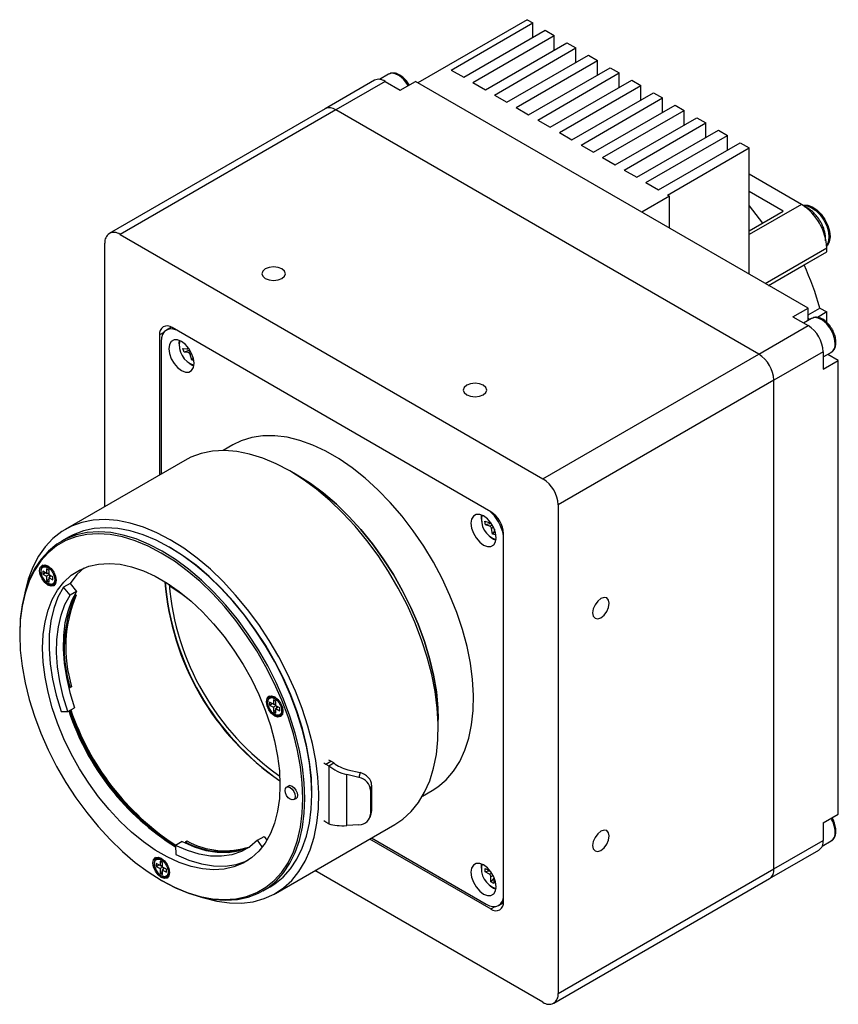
# Model space of a CAD drawing. Header units: millimetres. Extents: x 7401 to 7850, y 2911 to 3266.
# Tile 2 of 6: x 7652 to 7767, y 2911 to 3049. Entities that reach past the tile are written whole.
import ezdxf

# ---------------------------------------------------------------- set-up
doc = ezdxf.new("R2010")
doc.units = ezdxf.units.MM
doc.layers.add('粗实线', color=7, linetype='Continuous', lineweight=30)

msp = doc.modelspace()

# ---------------------------------------------------------------- linework, layer by layer
at = {"layer": '粗实线'}
for p, q in [((7723.644, 3049.476), (7708.3, 3040.618)), ((7723.644, 3049.476), (7724.422, 3049.027)), ((7712.967, 3042.414), (7724.422, 3049.027)), ((7714.734, 3041.394), (7726.19, 3048.007)), ((7724.422, 3046.986), (7724.422, 3049.027)), ((7726.19, 3048.007), (7727.462, 3047.272)), ((7716.007, 3040.659), (7727.462, 3047.272)), ((7727.462, 3045.231), (7727.462, 3047.272)), ((7717.775, 3039.639), (7729.23, 3046.251)), ((7719.048, 3038.904), (7730.503, 3045.517)), ((7729.23, 3046.251), (7730.503, 3045.517)), ((7730.503, 3043.476), (7730.503, 3045.517)), ((7720.816, 3037.883), (7732.271, 3044.496)), ((7722.088, 3037.149), (7733.543, 3043.761)), ((7732.271, 3044.496), (7733.543, 3043.761)), ((7733.543, 3041.72), (7733.543, 3043.761)), ((7712.967, 3042.414), (7714.734, 3041.394)), ((7723.856, 3036.128), (7735.311, 3042.741)), ((7735.311, 3042.741), (7736.584, 3042.006)), ((7702.204, 3040.971), (7695.274, 3036.971)), ((7703.704, 3040.822), (7696.774, 3036.822)), ((7704.185, 3041.826), (7702.928, 3041.101)), ((7703.704, 3040.822), (7705.825, 3039.598)), ((7705.825, 3039.598), (7707.946, 3040.822)), ((7763.1, 3008.983), (7707.946, 3040.822)), ((7725.129, 3035.393), (7736.584, 3042.006)), ((7726.897, 3034.373), (7738.352, 3040.986)), ((7736.584, 3039.965), (7736.584, 3042.006)), ((7738.352, 3040.986), (7739.625, 3040.251)), ((7716.007, 3040.659), (7717.775, 3039.639)), ((7728.169, 3033.638), (7739.625, 3040.251)), ((7739.625, 3038.21), (7739.625, 3040.251)), ((7719.048, 3038.904), (7720.816, 3037.883)), ((7729.937, 3032.617), (7741.392, 3039.23)), ((7731.21, 3031.883), (7742.665, 3038.496)), ((7741.392, 3039.23), (7742.665, 3038.496)), ((7742.665, 3036.455), (7742.665, 3038.496)), ((7695.274, 3036.971), (7664.974, 3019.479)), ((7696.774, 3036.822), (7666.474, 3019.33)), ((7756.171, 3002.533), (7696.774, 3036.822)), ((7722.088, 3037.149), (7723.856, 3036.128)), ((7732.978, 3030.862), (7744.433, 3037.475)), ((7734.251, 3030.127), (7745.706, 3036.74)), ((7744.433, 3037.475), (7745.706, 3036.74)), ((7745.706, 3034.699), (7745.706, 3036.74)), ((7725.129, 3035.393), (7726.897, 3034.373)), ((7736.018, 3029.107), (7747.473, 3035.72)), ((7747.473, 3035.72), (7748.746, 3034.985)), ((7737.291, 3028.372), (7748.746, 3034.985)), ((7739.059, 3027.352), (7750.514, 3033.965)), ((7748.746, 3032.944), (7748.746, 3034.985)), ((7750.514, 3033.965), (7751.787, 3033.23)), ((7728.169, 3033.638), (7729.937, 3032.617)), ((7740.332, 3026.617), (7751.787, 3033.23)), ((7751.787, 3031.189), (7751.787, 3033.23)), ((7731.21, 3031.883), (7732.978, 3030.862)), ((7742.099, 3025.596), (7753.555, 3032.209)), ((7743.372, 3024.862), (7754.827, 3031.474)), ((7753.555, 3032.209), (7754.827, 3031.474)), ((7754.827, 3013.759), (7754.827, 3031.474)), ((7734.251, 3030.127), (7736.018, 3029.107)), ((7737.291, 3028.372), (7739.059, 3027.352)), ((7762.181, 3023.553), (7754.827, 3027.798)), ((7740.332, 3026.617), (7742.099, 3025.596)), ((7743.655, 3024.698), (7739.766, 3022.453)), ((7743.372, 3024.862), (7743.655, 3024.698)), ((7743.655, 3020.208), (7743.655, 3024.698)), ((7759.595, 3022.596), (7754.827, 3025.349)), ((7762.181, 3023.553), (7754.827, 3019.307)), ((7754.827, 3023.326), (7756.712, 3020.931)), ((7754.827, 3019.844), (7759.595, 3022.596)), ((7666.474, 3019.33), (7725.871, 2985.041)), ((7664.353, 2981.135), (7664.353, 3018.105)), ((7757.093, 3012.451), (7765.717, 3017.429)), ((7765.717, 3016.893), (7765.717, 3017.429)), ((7757.557, 3012.182), (7765.717, 3016.893)), ((7762.53, 3015.052), (7765.717, 3016.893)), ((7757.558, 3012.182), (7762.53, 3015.052)), ((7760.979, 3007.758), (7763.1, 3008.983)), ((7760.979, 3007.758), (7763.1, 3006.533)), ((7763.1, 3008.043), (7764.759, 3009)), ((7763.1, 3007.259), (7763.1, 3008.983)), ((7765.717, 3008.447), (7764.398, 3007.686)), ((7764.759, 3009), (7765.717, 3008.447)), ((7765.717, 3006.968), (7765.717, 3008.447)), ((7673.684, 3006.305), (7672.998, 3005.909)), ((7756.171, 3002.533), (7763.1, 3006.533)), ((7763.582, 3007.537), (7762.472, 3006.896)), ((7763.091, 3007.514), (7763.146, 3007.285)), ((7763.316, 3007.384), (7763.1, 3007.508)), ((7672.623, 3005.57), (7672.025, 3005.225)), ((7672.025, 3005.225), (7672.025, 2985.564)), ((7718.553, 2980.407), (7673.793, 3006.246)), ((7672.273, 3004.307), (7672.273, 2985.707)), ((7675.314, 3003.331), (7675.874, 3003.279)), ((7675.473, 3002.802), (7675.314, 3003.331)), ((7676.285, 3003.083), (7675.473, 3002.802)), ((7676.033, 3002.751), (7675.473, 3002.802)), ((7675.942, 3003.293), (7676.094, 3003.381)), ((7676.033, 3002.751), (7676.374, 3002.948)), ((7676.285, 3003.083), (7676.277, 3003.111)), ((7676.295, 3003.082), (7676.285, 3003.083)), ((7676.55, 3002.598), (7676.311, 3002.46)), ((7676.547, 3001.676), (7676.311, 3002.46)), ((7725.871, 2985.041), (7756.171, 3002.533)), ((7765.222, 3002.859), (7758.292, 2998.859)), ((7765.222, 3002.859), (7765.222, 3000.409)), ((7765.222, 3002.133), (7766.332, 3002.774)), ((7767.343, 3001.634), (7765.85, 3002.496)), ((7676.755, 3002.031), (7676.547, 3001.676)), ((7676.837, 3001.65), (7676.547, 3001.676)), ((7765.222, 3000.409), (7767.343, 3001.634)), ((7767.343, 2937.944), (7767.343, 3001.634)), ((7758.292, 2998.859), (7727.993, 2981.367)), ((7758.292, 2930.269), (7758.292, 2998.859)), ((7682.315, 2989.773), (7680.949, 2988.984)), ((7675.555, 2987.602), (7658.79, 2977.923)), ((7691.368, 2985.527), (7690.307, 2986.139)), ((7727.993, 2981.367), (7727.993, 2912.778)), ((7717.719, 2979.078), (7718.314, 2978.88)), ((7717.804, 2978.566), (7717.719, 2979.078)), ((7718.608, 2978.765), (7717.804, 2978.566)), ((7718.42, 2978.885), (7718.492, 2978.927)), ((7718.399, 2978.367), (7717.804, 2978.566)), ((7718.399, 2978.367), (7718.738, 2978.563)), ((7718.934, 2978.197), (7718.651, 2978.033)), ((7718.776, 2977.274), (7718.651, 2978.033)), ((7719.081, 2977.723), (7718.776, 2977.274)), ((7719.178, 2977.14), (7718.776, 2977.274)), ((7719.048, 2977.938), (7719.052, 2977.9)), ((7719.052, 2977.9), (7719.178, 2977.14)), ((7720.321, 2925.658), (7720.321, 2977.345)), ((7659.236, 2976.824), (7658.253, 2976.257)), ((7673.542, 2975.338), (7673.4, 2975.42)), ((7656.174, 2971.757), (7655.644, 2972.063)), ((7655.644, 2972.063), (7655.644, 2971.655)), ((7655.644, 2971.655), (7655.997, 2971.859)), ((7656.528, 2972.165), (7656.174, 2972.369)), ((7656.174, 2972.369), (7656.174, 2971.757)), ((7656.174, 2971.757), (7656.528, 2971.839)), ((7656.263, 2971.777), (7656.528, 2971.625)), ((7656.472, 2972.687), (7656.368, 2972.734)), ((7656.472, 2972.687), (7656.806, 2972.429)), ((7656.528, 2971.553), (7656.528, 2972.165)), ((7655.644, 2971.655), (7656.174, 2971.349)), ((7656.528, 2971.553), (7656.174, 2971.349)), ((7656.174, 2971.349), (7656.174, 2970.736)), ((7656.174, 2970.736), (7656.528, 2970.94)), ((7656.174, 2970.736), (7656.528, 2970.532)), ((7657.058, 2971.247), (7656.528, 2971.553)), ((7656.528, 2971.145), (7656.775, 2971.41)), ((7656.528, 2970.532), (7656.528, 2971.145)), ((7656.528, 2971.145), (7657.058, 2970.838)), ((7656.59, 2971.517), (7656.59, 2971.211)), ((7657.058, 2970.838), (7657.058, 2971.247)), ((7659.453, 2970.332), (7658.52, 2969.794)), ((7659.453, 2970.332), (7660.385, 2969.21)), ((7659.452, 2968.671), (7658.52, 2969.794)), ((7660.385, 2969.21), (7659.452, 2968.671)), ((7673.466, 2970.148), (7673.463, 2969.999)), ((7660.121, 2968.574), (7660.052, 2968.651)), ((7660.333, 2968.697), (7660.121, 2968.574)), ((7660.333, 2968.697), (7660.177, 2968.871)), ((7652.385, 2963.288), (7652.385, 2963.125)), ((7659.277, 2955.618), (7659.471, 2955.724)), ((7659.683, 2955.846), (7659.471, 2955.724)), ((7688.371, 2953.782), (7688.018, 2953.987)), ((7688.018, 2953.987), (7688.018, 2953.374)), ((7688.315, 2954.305), (7688.211, 2954.351)), ((7688.315, 2954.305), (7688.648, 2954.048)), ((7688.371, 2953.17), (7688.371, 2953.782)), ((7658.187, 2952.369), (7659.14, 2952.356)), ((7659.14, 2952.356), (7660.074, 2952.895)), ((7688.018, 2953.374), (7687.487, 2953.68)), ((7687.487, 2953.68), (7687.487, 2953.272)), ((7687.487, 2953.272), (7687.841, 2953.476)), ((7687.487, 2953.272), (7688.018, 2952.966)), ((7688.018, 2953.374), (7688.371, 2953.456)), ((7688.371, 2953.17), (7688.018, 2952.966)), ((7688.018, 2952.966), (7688.018, 2952.353)), ((7688.018, 2952.353), (7688.371, 2952.558)), ((7688.018, 2952.353), (7688.371, 2952.149)), ((7688.106, 2953.395), (7688.371, 2953.242)), ((7688.901, 2952.864), (7688.371, 2953.17)), ((7688.371, 2952.762), (7688.619, 2953.027)), ((7688.371, 2952.149), (7688.371, 2952.762)), ((7688.371, 2952.762), (7688.901, 2952.456)), ((7688.433, 2953.134), (7688.433, 2952.829)), ((7688.901, 2952.456), (7688.901, 2952.864)), ((7711.163, 2950.011), (7711.163, 2951.236)), ((7696.088, 2945.391), (7695.819, 2945.535)), ((7695.081, 2945.141), (7695.381, 2944.983)), ((7695.381, 2944.983), (7696.088, 2945.391)), ((7695.381, 2944.983), (7695.795, 2944.744)), ((7695.795, 2944.744), (7696.502, 2945.152)), ((7695.795, 2944.744), (7695.795, 2936.579)), ((7696.502, 2945.152), (7696.088, 2945.391)), ((7698.453, 2944.195), (7700.177, 2943.782)), ((7700.028, 2943.101), (7698.303, 2943.514)), ((7698.303, 2936.346), (7698.303, 2943.514)), ((7700.177, 2943.782), (7700.028, 2943.101)), ((7690.318, 2941.989), (7689.86, 2941.726)), ((7701.8, 2942.019), (7701.65, 2941.338)), ((7701.65, 2941.338), (7701.65, 2937.936)), ((7701.8, 2942.019), (7701.8, 2938.396)), ((7690.86, 2939.993), (7691.317, 2940.257)), ((7693.426, 2940.731), (7693.426, 2940.894)), ((7708.947, 2940.485), (7710.313, 2941.274)), ((7701.585, 2937.522), (7701.734, 2937.982)), ((7701.8, 2938.396), (7701.65, 2937.936)), ((7765.222, 2936.719), (7767.343, 2937.944)), ((7688.287, 2926.827), (7705.053, 2936.505)), ((7695.381, 2936.818), (7695.081, 2937.005)), ((7695.795, 2936.579), (7695.381, 2936.818)), ((7700.028, 2936.457), (7698.303, 2936.346)), ((7765.222, 2936.719), (7765.222, 2934.27)), ((7685.797, 2934.293), (7686.73, 2934.832)), ((7686.73, 2934.832), (7687.097, 2934.3)), ((7701.524, 2934.468), (7718.553, 2924.637)), ((7701.771, 2934.611), (7717.881, 2925.311)), ((7675.185, 2934.096), (7674.252, 2933.557)), ((7674.252, 2933.557), (7674.326, 2932.293)), ((7675.659, 2934.062), (7675.871, 2934.185)), ((7675.659, 2934.062), (7675.674, 2933.862)), ((7686.449, 2933.349), (7685.797, 2934.293)), ((7758.292, 2930.269), (7765.222, 2934.27)), ((7765.075, 2933.459), (7766.332, 2934.184)), ((7672.394, 2931.651), (7672.29, 2931.698)), ((7672.393, 2931.651), (7672.726, 2931.394)), ((7757.671, 2928.896), (7764.6, 2932.896)), ((7672.096, 2930.72), (7671.566, 2931.027)), ((7671.566, 2931.027), (7671.566, 2930.618)), ((7671.566, 2930.618), (7671.919, 2930.822)), ((7671.566, 2930.618), (7672.096, 2930.312)), ((7672.449, 2931.129), (7672.096, 2931.333)), ((7672.096, 2931.333), (7672.096, 2930.72)), ((7672.096, 2930.72), (7672.449, 2930.802)), ((7672.449, 2930.516), (7672.096, 2930.312)), ((7672.096, 2930.312), (7672.096, 2929.7)), ((7672.185, 2930.741), (7672.449, 2930.588)), ((7672.449, 2930.516), (7672.449, 2931.129)), ((7672.98, 2930.21), (7672.449, 2930.516)), ((7672.449, 2930.108), (7672.697, 2930.373)), ((7672.512, 2930.48), (7672.512, 2930.175)), ((7717.738, 2929.862), (7717.741, 2930.333)), ((7717.741, 2930.333), (7718.35, 2929.976)), ((7727.993, 2912.778), (7758.292, 2930.269)), ((7672.096, 2929.7), (7672.449, 2929.904)), ((7672.096, 2929.7), (7672.449, 2929.496)), ((7672.449, 2929.496), (7672.449, 2930.108)), ((7672.449, 2930.108), (7672.98, 2929.802)), ((7672.98, 2929.802), (7672.98, 2930.21)), ((7725.871, 2911.553), (7693.85, 2930.038)), ((7718.383, 2929.959), (7717.738, 2929.862)), ((7718.346, 2929.505), (7717.738, 2929.862)), ((7718.346, 2929.505), (7718.664, 2929.688)), ((7718.551, 2928.437), (7718.556, 2929.136)), ((7718.977, 2928.963), (7718.551, 2928.437)), ((7718.877, 2929.321), (7718.556, 2929.136)), ((7718.966, 2928.895), (7718.961, 2928.196)), ((7727.371, 2911.404), (7757.671, 2928.896)), ((7672.269, 2928.681), (7672.411, 2928.599)), ((7686.575, 2927.195), (7687.558, 2927.762)), ((7718.961, 2928.196), (7718.551, 2928.437)), ((7718.553, 2924.637), (7719.151, 2924.982)), ((7719.631, 2925.137), (7720.317, 2925.534))]:
    msp.add_line(p, q, dxfattribs=at)
at = {"layer": '粗实线', "flags": 128}
for points in [[(7706.935, 3040.238), (7706.772, 3040.5), (7706.27, 3041.124), (7705.705, 3041.6), (7705.127, 3041.883), (7704.587, 3041.95), (7704.185, 3041.826)], [(7762.462, 3023.378), (7762.914, 3023.355), (7763.548, 3023.128), (7764.19, 3022.692), (7764.794, 3022.082), (7765.314, 3021.341), (7765.712, 3020.525), (7765.958, 3019.694), (7766.035, 3018.91), (7765.935, 3018.232), (7765.706, 3017.759)], [(7762.477, 3023.44), (7763.055, 3023.437), (7763.689, 3023.209), (7764.332, 3022.774), (7764.935, 3022.163), (7765.456, 3021.422), (7765.854, 3020.606), (7766.1, 3019.776), (7766.176, 3018.992), (7766.077, 3018.313), (7765.809, 3017.79), (7765.71, 3017.681)], [(7689.208, 3013.146), (7689.566, 3013.455), (7689.691, 3013.82), (7689.566, 3014.184), (7689.208, 3014.493), (7688.673, 3014.7), (7688.041, 3014.772), (7687.41, 3014.7), (7686.874, 3014.493), (7686.517, 3014.184), (7686.391, 3013.82), (7686.517, 3013.455), (7686.874, 3013.146), (7687.41, 3012.94), (7688.041, 3012.867), (7688.673, 3012.94), (7689.208, 3013.146)], [(7766.901, 3004.033), (7766.815, 3004.744), (7766.563, 3005.493), (7766.169, 3006.211), (7765.667, 3006.835), (7765.102, 3007.311), (7764.524, 3007.594), (7763.984, 3007.661), (7763.582, 3007.537)], [(7674.331, 3005.936), (7674.265, 3005.96), (7673.8, 3006.065), (7673.373, 3006.048), (7672.997, 3005.909), (7672.69, 3005.654), (7672.461, 3005.292), (7672.32, 3004.837), (7672.273, 3004.307)], [(7675.101, 3004.307), (7674.555, 3004.522), (7674.062, 3004.517), (7673.671, 3004.291), (7673.42, 3003.867), (7673.333, 3003.286), (7673.42, 3002.605), (7673.671, 3001.891), (7674.062, 3001.214), (7674.555, 3000.639), (7675.101, 3000.224), (7675.647, 3000.009), (7676.14, 3000.014), (7676.531, 3000.24), (7676.782, 3000.664), (7676.869, 3001.245), (7676.782, 3001.926), (7676.531, 3002.64), (7676.14, 3003.317), (7675.647, 3003.892), (7675.101, 3004.307)], [(7674.777, 3004.459), (7674.747, 3004.102), (7674.81, 3003.529)], [(7675.874, 3003.279), (7675.911, 3003.281), (7675.943, 3003.293), (7675.969, 3003.315), (7675.989, 3003.347), (7676, 3003.386), (7676.004, 3003.431), (7676, 3003.482), (7675.994, 3003.512)], [(7676.05, 3001.382), (7676.515, 3001.041), (7676.839, 3000.888)], [(7717.492, 2996.818), (7717.85, 2997.127), (7717.975, 2997.492), (7717.85, 2997.856), (7717.492, 2998.165), (7716.957, 2998.372), (7716.325, 2998.444), (7715.694, 2998.372), (7715.159, 2998.165), (7714.801, 2997.856), (7714.675, 2997.492), (7714.801, 2997.127), (7715.159, 2996.818), (7715.694, 2996.612), (7716.325, 2996.539), (7716.957, 2996.612), (7717.492, 2996.818)], [(7710.313, 2941.274), (7711.11, 2941.79), (7712.277, 2942.783), (7713.304, 2943.976), (7714.181, 2945.358), (7714.902, 2946.917), (7715.458, 2948.64), (7715.847, 2950.512), (7716.064, 2952.515), (7716.108, 2954.633), (7715.977, 2956.846), (7715.674, 2959.135), (7715.201, 2961.481), (7714.561, 2963.862), (7713.762, 2966.258), (7712.809, 2968.648), (7711.711, 2971.009), (7710.477, 2973.323), (7709.12, 2975.568), (7707.649, 2977.725), (7706.079, 2979.775), (7704.424, 2981.699), (7702.697, 2983.481), (7700.914, 2985.106), (7699.09, 2986.558), (7697.242, 2987.825), (7695.386, 2988.897), (7693.538, 2989.763), (7691.715, 2990.416), (7689.932, 2990.85), (7688.205, 2991.062), (7686.549, 2991.049), (7684.979, 2990.812), (7683.509, 2990.353), (7682.315, 2989.773)], [(7690.304, 2986.141), (7688.407, 2987.137), (7686.526, 2987.924), (7684.676, 2988.497), (7682.873, 2988.851), (7681.131, 2988.983), (7679.466, 2988.892), (7677.89, 2988.578), (7676.417, 2988.044), (7675.555, 2987.602)], [(7705.053, 2936.505), (7706.181, 2937.265), (7707.346, 2938.324), (7708.369, 2939.581), (7709.242, 2941.023), (7709.959, 2942.64), (7710.513, 2944.418), (7710.899, 2946.342), (7711.115, 2948.396), (7711.158, 2950.563), (7711.029, 2952.825), (7710.727, 2955.164), (7710.257, 2957.56), (7709.621, 2959.993), (7708.825, 2962.444), (7707.875, 2964.891), (7706.78, 2967.314), (7705.549, 2969.694), (7704.191, 2972.011), (7702.718, 2974.245), (7701.142, 2976.378), (7699.477, 2978.392), (7697.735, 2980.271), (7695.932, 2981.999), (7694.082, 2983.562), (7692.201, 2984.947), (7690.304, 2986.141)], [(7691.365, 2985.529), (7693.219, 2984.358), (7695.056, 2982.997), (7696.861, 2981.457), (7698.618, 2979.752), (7700.312, 2977.896), (7701.926, 2975.907), (7703.448, 2973.801), (7704.864, 2971.598), (7706.161, 2969.316), (7707.327, 2966.976), (7708.354, 2964.598), (7709.231, 2962.202), (7709.952, 2959.811), (7710.509, 2957.445), (7710.897, 2955.125), (7711.115, 2952.871), (7711.163, 2951.236)], [(7711.163, 2951.236), (7711.115, 2952.871), (7710.897, 2955.125), (7710.509, 2957.445), (7709.952, 2959.811), (7709.231, 2962.202), (7708.354, 2964.598), (7707.327, 2966.976), (7706.161, 2969.316), (7704.864, 2971.598), (7703.448, 2973.801), (7701.926, 2975.907), (7700.312, 2977.896), (7698.618, 2979.752), (7696.861, 2981.457), (7695.056, 2982.997), (7693.219, 2984.358), (7691.365, 2985.529)], [(7717.527, 2979.815), (7716.981, 2980.03), (7716.488, 2980.025), (7716.097, 2979.799), (7715.846, 2979.375), (7715.76, 2978.794), (7715.846, 2978.113), (7716.097, 2977.399), (7716.488, 2976.722), (7716.981, 2976.147), (7717.527, 2975.732), (7718.074, 2975.517), (7718.567, 2975.522), (7718.958, 2975.748), (7719.209, 2976.172), (7719.295, 2976.753), (7719.209, 2977.434), (7718.958, 2978.148), (7718.567, 2978.825), (7718.074, 2979.399), (7717.527, 2979.815)], [(7673.538, 2976.463), (7671.641, 2977.458), (7669.76, 2978.246), (7667.91, 2978.819), (7666.107, 2979.172), (7664.366, 2979.304), (7662.7, 2979.213), (7661.124, 2978.899), (7659.651, 2978.366), (7658.293, 2977.617), (7657.062, 2976.659), (7655.967, 2975.5), (7655.017, 2974.149), (7654.221, 2972.618), (7653.586, 2970.919), (7653.115, 2969.066), (7653.106, 2969.021)], [(7717.204, 2979.967), (7717.174, 2979.61), (7717.236, 2979.037)], [(7692.443, 2940.164), (7692.357, 2942.347), (7692.102, 2944.61), (7691.678, 2946.934), (7691.09, 2949.299), (7690.343, 2951.685), (7689.443, 2954.071), (7688.397, 2956.437), (7687.216, 2958.763), (7685.907, 2961.029), (7684.484, 2963.215), (7682.958, 2965.303), (7681.342, 2967.276), (7679.649, 2969.116), (7677.895, 2970.807), (7676.094, 2972.336), (7674.262, 2973.689), (7672.414, 2974.854), (7670.566, 2975.823), (7668.734, 2976.585), (7666.933, 2977.136), (7665.179, 2977.469), (7663.486, 2977.584), (7661.87, 2977.477), (7660.344, 2977.151), (7658.921, 2976.608), (7657.613, 2975.852), (7656.431, 2974.891), (7655.385, 2973.732), (7654.485, 2972.385), (7653.738, 2970.863), (7653.15, 2969.176), (7652.726, 2967.341), (7652.471, 2965.373), (7652.385, 2963.288), (7652.385, 2963.288)], [(7672.273, 2928.679), (7674.108, 2927.718), (7675.927, 2926.961), (7677.715, 2926.414), (7679.457, 2926.083), (7681.137, 2925.969), (7682.742, 2926.075), (7684.257, 2926.399), (7685.671, 2926.938), (7686.97, 2927.688), (7688.143, 2928.643), (7689.181, 2929.794), (7690.075, 2931.131), (7690.817, 2932.643), (7691.401, 2934.317), (7691.821, 2936.139), (7692.075, 2938.094), (7692.16, 2940.164), (7692.075, 2942.331), (7691.821, 2944.579), (7691.401, 2946.887), (7690.817, 2949.235), (7690.075, 2951.604), (7689.181, 2953.973), (7688.143, 2956.322), (7686.97, 2958.631), (7685.671, 2960.881), (7684.257, 2963.052), (7682.742, 2965.126), (7681.137, 2967.084), (7679.457, 2968.911), (7677.715, 2970.591), (7675.927, 2972.109), (7674.108, 2973.452), (7672.273, 2974.609), (7670.438, 2975.571), (7668.618, 2976.328), (7666.83, 2976.875), (7665.088, 2977.206), (7663.408, 2977.319), (7661.803, 2977.214), (7660.288, 2976.89), (7658.875, 2976.35), (7657.576, 2975.6), (7656.402, 2974.646), (7655.364, 2973.495), (7654.47, 2972.158), (7653.728, 2970.646), (7653.144, 2968.971), (7652.724, 2967.149), (7652.47, 2965.195), (7652.385, 2963.125), (7652.47, 2960.957), (7652.724, 2958.71), (7653.144, 2956.402), (7653.728, 2954.054), (7654.47, 2951.685), (7655.364, 2949.316), (7656.402, 2946.966), (7657.576, 2944.657), (7658.875, 2942.407), (7660.288, 2940.236), (7661.803, 2938.163), (7663.408, 2936.204), (7665.088, 2934.377), (7666.83, 2932.698), (7668.618, 2931.18), (7670.438, 2929.836), (7672.273, 2928.679)], [(7693.426, 2940.731), (7693.34, 2942.914), (7693.085, 2945.178), (7692.661, 2947.502), (7692.073, 2949.867), (7691.326, 2952.252), (7690.426, 2954.638), (7689.38, 2957.004), (7688.198, 2959.33), (7686.89, 2961.596), (7685.467, 2963.782), (7683.941, 2965.871), (7682.325, 2967.843), (7680.632, 2969.683), (7678.878, 2971.375), (7677.077, 2972.903), (7675.245, 2974.256), (7673.397, 2975.422), (7671.549, 2976.39), (7669.717, 2977.153), (7667.916, 2977.703), (7666.162, 2978.037), (7664.469, 2978.151), (7662.853, 2978.044), (7661.327, 2977.718), (7659.904, 2977.175), (7659.236, 2976.824)], [(7677.736, 2926.357), (7678.246, 2926.191), (7680.075, 2925.727), (7681.849, 2925.484), (7683.554, 2925.463), (7685.177, 2925.666), (7686.703, 2926.09), (7688.12, 2926.732), (7689.416, 2927.586), (7690.58, 2928.646), (7691.603, 2929.902), (7692.477, 2931.345), (7693.194, 2932.962), (7693.747, 2934.739), (7694.134, 2936.663), (7694.349, 2938.717), (7694.393, 2940.884), (7694.263, 2943.147), (7693.962, 2945.486), (7693.491, 2947.882), (7692.855, 2950.315), (7692.059, 2952.765), (7691.11, 2955.212), (7690.015, 2957.636), (7688.783, 2960.016), (7687.425, 2962.332), (7685.953, 2964.566), (7684.377, 2966.699), (7682.711, 2968.714), (7680.969, 2970.593), (7679.166, 2972.321), (7677.316, 2973.884), (7675.435, 2975.268), (7673.538, 2976.463)], [(7718.476, 2976.889), (7718.942, 2976.548), (7719.265, 2976.396)], [(7693.426, 2940.894), (7693.341, 2943.062), (7693.087, 2945.31), (7692.667, 2947.617), (7692.083, 2949.965), (7691.341, 2952.334), (7690.447, 2954.703), (7689.409, 2957.053), (7688.235, 2959.362), (7686.936, 2961.612), (7685.523, 2963.783), (7684.008, 2965.857), (7682.403, 2967.815), (7680.722, 2969.642), (7678.981, 2971.322), (7677.193, 2972.84), (7675.373, 2974.183), (7673.542, 2975.338)], [(7655.61, 2961.264), (7655.695, 2963.161), (7655.951, 2964.94), (7656.374, 2966.583), (7656.96, 2968.072), (7657.703, 2969.393), (7658.596, 2970.532), (7659.629, 2971.477), (7660.792, 2972.218), (7662.073, 2972.748), (7663.459, 2973.062), (7664.934, 2973.156), (7666.485, 2973.029), (7668.096, 2972.683), (7669.749, 2972.121), (7671.429, 2971.349), (7673.117, 2970.374), (7674.796, 2969.208), (7676.449, 2967.861), (7678.06, 2966.347), (7679.611, 2964.683), (7681.087, 2962.885), (7682.472, 2960.972), (7683.753, 2958.963), (7684.916, 2956.879), (7685.949, 2954.741), (7686.842, 2952.572), (7687.585, 2950.393), (7688.171, 2948.226), (7688.595, 2946.095), (7688.85, 2944.021), (7688.936, 2942.025), (7688.85, 2940.128), (7688.595, 2938.349), (7688.171, 2936.706), (7687.585, 2935.216), (7686.842, 2933.896), (7685.949, 2932.757), (7684.916, 2931.812), (7683.753, 2931.071), (7682.472, 2930.54), (7681.087, 2930.227), (7679.611, 2930.133), (7678.06, 2930.259), (7676.449, 2930.606), (7674.796, 2931.168), (7673.117, 2931.94), (7671.429, 2932.914), (7669.749, 2934.081), (7668.096, 2935.428), (7666.485, 2936.941), (7664.934, 2938.605), (7663.459, 2940.403), (7662.073, 2942.316), (7660.792, 2944.325), (7659.629, 2946.409), (7658.596, 2948.547), (7657.703, 2950.717), (7656.96, 2952.896), (7656.374, 2955.062), (7655.951, 2957.193), (7655.695, 2959.268), (7655.61, 2961.264)], [(7655.184, 2972.124), (7655.273, 2972.589), (7655.526, 2972.88), (7655.904, 2972.953), (7656.351, 2972.798), (7656.797, 2972.438), (7657.176, 2971.927), (7657.429, 2971.344), (7657.518, 2970.777), (7657.429, 2970.313), (7657.176, 2970.022), (7656.797, 2969.948), (7656.351, 2970.103), (7655.904, 2970.464), (7655.526, 2970.974), (7655.273, 2971.557), (7655.184, 2972.124)], [(7655.639, 2972.929), (7655.485, 2972.711), (7655.405, 2972.406)], [(7655.834, 2972.794), (7656.085, 2972.822), (7656.472, 2972.687)], [(7661.439, 2972.518), (7660.408, 2971.571), (7659.453, 2970.332)], [(7658.52, 2969.794), (7657.763, 2968.396), (7657.178, 2966.816), (7656.771, 2965.073), (7656.547, 2963.186), (7656.509, 2961.176), (7656.656, 2959.066), (7656.988, 2956.878), (7657.5, 2954.637), (7658.187, 2952.369)], [(7656.736, 2970.141), (7657.01, 2970.071), (7657.275, 2970.095)], [(7660.385, 2969.21), (7659.677, 2967.901), (7659.129, 2966.422), (7658.748, 2964.79), (7658.538, 2963.023), (7658.502, 2961.141), (7658.64, 2959.165), (7658.951, 2957.116), (7659.43, 2955.019), (7660.074, 2952.895)], [(7673.463, 2969.999), (7675.188, 2968.855), (7676.171, 2968.102)], [(7659.14, 2952.356), (7658.497, 2954.48), (7658.017, 2956.578), (7657.707, 2958.626), (7657.569, 2960.602), (7657.605, 2962.484), (7657.814, 2964.251), (7658.195, 2965.883), (7658.743, 2967.362), (7659.452, 2968.671)], [(7734.003, 2965.526), (7734.45, 2965.886), (7734.828, 2966.397), (7735.081, 2966.98), (7735.17, 2967.546), (7735.081, 2968.011), (7734.828, 2968.302), (7734.45, 2968.375), (7734.003, 2968.22), (7733.557, 2967.86), (7733.178, 2967.349), (7732.925, 2966.766), (7732.836, 2966.199), (7732.925, 2965.735), (7733.178, 2965.444), (7733.557, 2965.37), (7734.003, 2965.526)], [(7687.028, 2953.741), (7687.116, 2954.206), (7687.369, 2954.497), (7687.748, 2954.57), (7688.194, 2954.415), (7688.641, 2954.055), (7689.019, 2953.544), (7689.272, 2952.961), (7689.361, 2952.394), (7689.272, 2951.93), (7689.019, 2951.639), (7688.641, 2951.565), (7688.194, 2951.721), (7687.748, 2952.081), (7687.369, 2952.592), (7687.116, 2953.175), (7687.028, 2953.741)], [(7687.482, 2954.546), (7687.329, 2954.328), (7687.248, 2954.024)], [(7687.677, 2954.411), (7687.928, 2954.439), (7688.315, 2954.305)], [(7688.58, 2951.758), (7688.853, 2951.688), (7689.118, 2951.712)], [(7689.653, 2941.268), (7689.707, 2941.549), (7689.86, 2941.726), (7690.09, 2941.77), (7690.36, 2941.676), (7690.631, 2941.458), (7690.86, 2941.148), (7691.014, 2940.795), (7691.068, 2940.451), (7691.014, 2940.17), (7690.86, 2939.994), (7690.631, 2939.949), (7690.36, 2940.043), (7690.09, 2940.261), (7689.86, 2940.571), (7689.707, 2940.924), (7689.653, 2941.268)], [(7689.997, 2941.805), (7690.132, 2941.94), (7690.373, 2941.987), (7690.657, 2941.888), (7690.942, 2941.659), (7691.182, 2941.334), (7691.343, 2940.963), (7691.4, 2940.602), (7691.343, 2940.307), (7691.182, 2940.122), (7690.997, 2940.073)], [(7672.411, 2928.599), (7672.414, 2928.597), (7674.262, 2927.629), (7676.094, 2926.867), (7677.895, 2926.316), (7679.649, 2925.982), (7681.342, 2925.868), (7682.958, 2925.975), (7684.484, 2926.301), (7685.907, 2926.844), (7687.216, 2927.6), (7688.397, 2928.561), (7689.443, 2929.72), (7690.343, 2931.066), (7691.09, 2932.589), (7691.678, 2934.276), (7692.102, 2936.111), (7692.357, 2938.079), (7692.443, 2940.164)], [(7687.558, 2927.762), (7688.198, 2928.167), (7689.38, 2929.128), (7690.426, 2930.287), (7691.326, 2931.634), (7692.073, 2933.157), (7692.661, 2934.843), (7693.085, 2936.678), (7693.34, 2938.646), (7693.426, 2940.731)], [(7734.003, 2932.864), (7734.45, 2933.224), (7734.828, 2933.735), (7735.081, 2934.318), (7735.17, 2934.885), (7735.081, 2935.349), (7734.828, 2935.64), (7734.45, 2935.714), (7734.003, 2935.559), (7733.557, 2935.198), (7733.178, 2934.688), (7732.925, 2934.105), (7732.836, 2933.538), (7732.925, 2933.073), (7733.178, 2932.782), (7733.557, 2932.709), (7734.003, 2932.864)], [(7685.797, 2934.293), (7684.724, 2933.385), (7683.512, 2932.701), (7682.178, 2932.249), (7680.736, 2932.034), (7679.204, 2932.06), (7677.599, 2932.324), (7675.942, 2932.826), (7674.252, 2933.557)], [(7675.185, 2934.096), (7676.876, 2933.364), (7678.533, 2932.863), (7680.137, 2932.598), (7681.669, 2932.573), (7683.111, 2932.788), (7684.446, 2933.24), (7684.652, 2933.336)], [(7671.106, 2931.088), (7671.195, 2931.552), (7671.448, 2931.843), (7671.826, 2931.917), (7672.273, 2931.762), (7672.719, 2931.401), (7673.098, 2930.891), (7673.351, 2930.308), (7673.439, 2929.741), (7673.351, 2929.276), (7673.098, 2928.985), (7672.719, 2928.912), (7672.273, 2929.067), (7671.826, 2929.427), (7671.448, 2929.938), (7671.195, 2930.521), (7671.106, 2931.088)], [(7671.561, 2931.893), (7671.407, 2931.675), (7671.327, 2931.37)], [(7671.755, 2931.757), (7672.007, 2931.785), (7672.393, 2931.651)], [(7674.326, 2932.293), (7676.129, 2931.512), (7677.896, 2930.977), (7679.607, 2930.694), (7681.242, 2930.666), (7682.781, 2930.893), (7684.205, 2931.373), (7684.491, 2931.508)], [(7717.527, 2930.822), (7716.981, 2931.038), (7716.488, 2931.032), (7716.097, 2930.806), (7715.846, 2930.382), (7715.76, 2929.801), (7715.846, 2929.121), (7716.097, 2928.407), (7716.488, 2927.729), (7716.981, 2927.155), (7717.527, 2926.74), (7718.074, 2926.524), (7718.567, 2926.53), (7718.958, 2926.755), (7719.209, 2927.18), (7719.295, 2927.76), (7719.209, 2928.441), (7718.958, 2929.155), (7718.567, 2929.833), (7718.074, 2930.407), (7717.527, 2930.822)], [(7717.204, 2930.975), (7717.174, 2930.618), (7717.236, 2930.044)], [(7672.658, 2929.104), (7672.931, 2929.034), (7673.197, 2929.058)], [(7718.476, 2927.897), (7718.942, 2927.556), (7719.265, 2927.404)], [(7717.881, 2925.311), (7718.364, 2925.087), (7718.828, 2924.981), (7719.256, 2924.999), (7719.631, 2925.137), (7719.939, 2925.393), (7720.167, 2925.755), (7720.308, 2926.21), (7720.321, 2926.279)]]:
    msp.add_lwpolyline(points, dxfattribs=at)
at = {"layer": '粗实线'}
for centre, radius, start, end in [((7702.825, 3039.596), 1.509, 54.3825, 114.30695), ((7695.895, 3035.595), 1.509, 54.3825, 114.30695), ((7758.041, 3017.08), 7.684, 2.60547, 57.39452), ((7665.646, 3018.315), 1.31, 50.7967, 189.21393), ((7726.091, 2998.197), 40.149, 15.60897, 24.82294), ((7673.103, 3005.4), 1.092, 50.79659, 189.21402), ((7760.616, 3002.649), 4.61, 2.60553, 57.39451), ((7677.722, 3003.779), 2.923, 167.27647, 252.71814), ((7765.562, 3003.88), 1.348, 304.82191, 6.49014), ((7675.925, 3002.37), 0.396, 13.13209, 74.16199), ((7753.687, 2998.649), 4.61, 2.60553, 57.39451), ((7723.387, 2981.158), 4.61, 2.60553, 57.39451), ((7714.792, 2976.194), 5.595, 8.80486, 51.19697), ((7716.482, 2977.17), 3.842, 2.60548, 57.39457), ((7720.168, 2979.298), 2.94, 167.576, 252.41864), ((7718.36, 2978.988), 0.117, 246.88383, 342.93452), ((7718.214, 2977.966), 0.442, 8.74084, 65.1868), ((7656.359, 2970.974), 1.133, 334.46393, 19.56559), ((7709.965, 2973.403), 37.285, 184.34288, 235.65174), ((7710.541, 2973.736), 37.876, 184.7905, 235.20412), ((7709.848, 2973.336), 36.615, 184.89285, 235.10178), ((7677.47, 2961.255), 18.83, 157.12697, 197.08312), ((7677.682, 2961.378), 18.83, 157.12697, 197.08312), ((7693.223, 2963.667), 35.748, 198.30683, 237.97103), ((7694.089, 2964.229), 36.678, 198.69252, 237.27873), ((7694.435, 2964.408), 36.912, 198.73642, 236.85872), ((7694.38, 2964.397), 36.766, 198.71966, 236.91689), ((7688.202, 2952.591), 1.133, 334.46477, 19.56492), ((7762.879, 2935.291), 4.025, 2.16887, 30.93294), ((7765.562, 2935.291), 1.348, 304.82191, 6.49005), ((7681.034, 2943.902), 11.212, 241.35422, 286.90191), ((7681.216, 2943.931), 11.116, 241.25946, 288.36458), ((7763.807, 2934.082), 1.427, 303.77478, 7.5371), ((7672.28, 2929.938), 1.133, 334.46448, 19.56506), ((7720.136, 2930.287), 2.912, 167.07871, 252.91593), ((7756.834, 2930.101), 1.467, 304.74708, 6.5648), ((7756.877, 2930.082), 1.427, 303.77478, 7.5371), ((7718.096, 2929.117), 0.461, 2.31257, 57.10449), ((7718.443, 2930.109), 0.162, 234.93247, 283.16017), ((7719.121, 2928.907), 0.156, 132.51005, 184.51188), ((7719.243, 2925.483), 1.092, 230.79676, 9.21399), ((7726.699, 2912.568), 1.31, 230.7967, 9.21393)]:
    msp.add_arc(centre, radius, start, end, dxfattribs=at)
for centre, major_axis, ratio, start_param, end_param in [((7698.977, 2946.581), (4.431, -1.14), 0.6860487, 4.1016972, 4.7367239), ((7698.977, 2946.581), (3.447, -0.887), 0.6860487, 4.1016972, 4.7367239), ((7699.673, 2941.511), (1.931, -0.525), 0.814059, 0.2179297, 1.6082324), ((7699.822, 2942.192), (1.931, -0.525), 0.814059, 0.2179297, 1.6082324), ((7699.673, 2938.109), (1.931, -0.525), 0.814059, 5.1108123, 6.501115), ((7699.822, 2938.569), (1.931, -0.525), 0.814059, 6.2430847, 6.501115), ((7698.977, 2938.416), (4.489, 0.736), 0.4357838, 3.855702, 4.4907287)]:
    msp.add_ellipse(centre, major_axis=major_axis, ratio=ratio, start_param=start_param, end_param=end_param, dxfattribs=at)
for points, knots in [([(7707.066, 3040.314), (7706.946, 3040.508), (7706.689, 3040.921), (7706.18, 3041.432), (7705.602, 3041.822), (7705.031, 3041.999), (7704.537, 3042.002), (7704.301, 3041.862), (7704.206, 3041.806)], [0, 0, 0, 0, 0.1630084, 0.3486706, 0.5364999, 0.7275549, 0.8908946, 1, 1, 1, 1]), ([(7764.842, 3021.133), (7764.681, 3021.387), (7764.454, 3021.744), (7764.057, 3022.202), (7763.701, 3022.552), (7763.251, 3022.888), (7762.895, 3023.106), (7762.684, 3023.174), (7762.642, 3023.187)], [0, 0, 0, 0, 0.2746686, 0.386005, 0.5684571, 0.7541768, 0.9507821, 1, 1, 1, 1]), ([(7765.555, 3018.445), (7765.557, 3018.672), (7765.562, 3019.078), (7765.448, 3019.66), (7765.292, 3020.181), (7765.096, 3020.667), (7764.922, 3020.985), (7764.842, 3021.133)], [0, 0, 0, 0, 0.262756, 0.4681355, 0.6357422, 0.8304742, 1, 1, 1, 1]), ([(7767.011, 3004.186), (7767.006, 3004.305), (7766.993, 3004.649), (7766.845, 3005.254), (7766.533, 3005.96), (7766.1, 3006.607), (7765.579, 3007.144), (7764.999, 3007.532), (7764.428, 3007.71), (7763.934, 3007.713), (7763.698, 3007.573), (7763.603, 3007.516)], [0, 0, 0, 0, 0.0664188, 0.1906902, 0.314661, 0.4385653, 0.5631027, 0.6890949, 0.8172501, 0.9268142, 1, 1, 1, 1]), ([(7766.296, 3002.767), (7766.316, 3002.773), (7766.496, 3002.834), (7766.739, 3003.125), (7766.972, 3003.595), (7766.998, 3003.987), (7767.011, 3004.186)], [0, 0, 0, 0, 0.0402983, 0.3594174, 0.6742769, 1, 1, 1, 1]), ([(7656.197, 2972.798), (7656.148, 2972.809), (7655.978, 2972.851), (7655.736, 2972.8), (7655.527, 2972.638), (7655.405, 2972.409), (7655.354, 2972.134), (7655.37, 2971.826), (7655.447, 2971.502), (7655.58, 2971.179), (7655.761, 2970.873), (7655.977, 2970.608), (7656.176, 2970.42), (7656.3, 2970.348), (7656.341, 2970.325)], [0, 0, 0, 0, 0.0481493, 0.1664998, 0.2655227, 0.3564314, 0.4453016, 0.5322061, 0.6180447, 0.7037704, 0.7894559, 0.8747266, 0.9586684, 1, 1, 1, 1]), ([(7656.351, 2970.341), (7656.23, 2970.426), (7656.044, 2970.557), (7655.82, 2970.824), (7655.667, 2971.055), (7655.542, 2971.304), (7655.426, 2971.63), (7655.367, 2972.019), (7655.426, 2972.339), (7655.542, 2972.531), (7655.667, 2972.635), (7655.82, 2972.691), (7656.044, 2972.7), (7656.23, 2972.615), (7656.351, 2972.56)], [0, 0, 0, 0, 0.1197213, 0.1847976, 0.25, 0.3150761, 0.3802787, 0.5, 0.6197213, 0.6847976, 0.7499996, 0.8150761, 0.8802787, 1, 1, 1, 1]), ([(7656.368, 2972.734), (7656.329, 2972.755), (7656.271, 2972.785), (7656.215, 2972.795), (7656.197, 2972.798)], [0, 0, 0, 0, 0.6703569, 1, 1, 1, 1]), ([(7656.351, 2972.56), (7656.472, 2972.475), (7656.658, 2972.345), (7656.882, 2972.077), (7657.035, 2971.846), (7657.16, 2971.597), (7657.276, 2971.272), (7657.335, 2970.883), (7657.276, 2970.562), (7657.16, 2970.37), (7657.035, 2970.266), (7656.882, 2970.211), (7656.658, 2970.202), (7656.472, 2970.287), (7656.351, 2970.341)], [0, 0, 0, 0, 0.1197213, 0.1847976, 0.2499999, 0.315076, 0.3802786, 0.5, 0.6197213, 0.6847976, 0.7500002, 0.8150761, 0.8802787, 1, 1, 1, 1]), ([(7656.341, 2970.325), (7656.382, 2970.298), (7656.508, 2970.215), (7656.748, 2970.147), (7656.973, 2970.14), (7657.084, 2970.201), (7657.108, 2970.214)], [0, 0, 0, 0, 0.1501001, 0.4658194, 0.8856149, 1, 1, 1, 1]), ([(7657.108, 2970.214), (7657.138, 2970.227), (7657.229, 2970.268), (7657.327, 2970.365), (7657.37, 2970.469), (7657.383, 2970.502)], [0, 0, 0, 0, 0.2529305, 0.7643702, 1, 1, 1, 1]), ([(7657.383, 2970.502), (7657.405, 2970.544), (7657.469, 2970.665), (7657.477, 2970.83), (7657.482, 2970.937)], [0, 0, 0, 0, 0.3489561, 1, 1, 1, 1]), ([(7688.04, 2954.415), (7687.991, 2954.427), (7687.822, 2954.468), (7687.58, 2954.418), (7687.37, 2954.255), (7687.248, 2954.026), (7687.198, 2953.751), (7687.213, 2953.443), (7687.291, 2953.12), (7687.424, 2952.796), (7687.604, 2952.491), (7687.821, 2952.226), (7688.02, 2952.037), (7688.144, 2951.966), (7688.184, 2951.942)], [0, 0, 0, 0, 0.0481493, 0.1664998, 0.2655226, 0.3564314, 0.4453015, 0.5322059, 0.6180443, 0.70377, 0.7894555, 0.8747262, 0.958668, 1, 1, 1, 1]), ([(7688.194, 2951.959), (7688.074, 2952.043), (7687.887, 2952.174), (7687.663, 2952.441), (7687.51, 2952.673), (7687.385, 2952.921), (7687.27, 2953.247), (7687.21, 2953.636), (7687.27, 2953.957), (7687.385, 2954.148), (7687.51, 2954.253), (7687.663, 2954.308), (7687.887, 2954.317), (7688.074, 2954.232), (7688.194, 2954.177)], [0, 0, 0, 0, 0.1197213, 0.1847976, 0.2499996, 0.3150761, 0.3802787, 0.5, 0.6197214, 0.6847976, 0.75, 0.8150761, 0.8802787, 1, 1, 1, 1]), ([(7688.211, 2954.351), (7688.172, 2954.372), (7688.114, 2954.403), (7688.058, 2954.412), (7688.04, 2954.415)], [0, 0, 0, 0, 0.6703569, 1, 1, 1, 1]), ([(7688.194, 2954.177), (7688.315, 2954.093), (7688.502, 2953.962), (7688.726, 2953.695), (7688.878, 2953.463), (7689.003, 2953.214), (7689.119, 2952.889), (7689.178, 2952.5), (7689.119, 2952.179), (7689.003, 2951.988), (7688.878, 2951.883), (7688.726, 2951.828), (7688.502, 2951.819), (7688.315, 2951.904), (7688.194, 2951.959)], [0, 0, 0, 0, 0.1197213, 0.1847976, 0.2500002, 0.3150761, 0.3802787, 0.5, 0.6197213, 0.6847975, 0.7499999, 0.8150761, 0.8802787, 1, 1, 1, 1]), ([(7689.227, 2952.119), (7689.249, 2952.161), (7689.312, 2952.282), (7689.32, 2952.447), (7689.326, 2952.554)], [0, 0, 0, 0, 0.3489561, 1, 1, 1, 1]), ([(7688.184, 2951.942), (7688.225, 2951.915), (7688.351, 2951.832), (7688.592, 2951.764), (7688.816, 2951.758), (7688.927, 2951.818), (7688.951, 2951.831)], [0, 0, 0, 0, 0.1500987, 0.4658185, 0.8856147, 1, 1, 1, 1]), ([(7688.951, 2951.831), (7688.981, 2951.845), (7689.073, 2951.885), (7689.171, 2951.983), (7689.213, 2952.087), (7689.227, 2952.119)], [0, 0, 0, 0, 0.2529326, 0.7643703, 1, 1, 1, 1]), ([(7766.296, 2934.177), (7766.316, 2934.184), (7766.496, 2934.244), (7766.741, 2934.535), (7766.966, 2935.008), (7767.024, 2935.506), (7766.989, 2936.061), (7766.839, 2936.659), (7766.641, 2937.175), (7766.48, 2937.411), (7766.463, 2937.436)], [0, 0, 0, 0, 0.0208256, 0.1857413, 0.3484558, 0.5167835, 0.6142703, 0.796669, 0.9786266, 1, 1, 1, 1]), ([(7672.118, 2931.761), (7672.069, 2931.773), (7671.9, 2931.814), (7671.658, 2931.764), (7671.448, 2931.601), (7671.327, 2931.373), (7671.276, 2931.098), (7671.292, 2930.79), (7671.369, 2930.466), (7671.502, 2930.143), (7671.682, 2929.837), (7671.899, 2929.572), (7672.098, 2929.384), (7672.222, 2929.312), (7672.263, 2929.288)], [0, 0, 0, 0, 0.0481493, 0.1664993, 0.2655224, 0.3564312, 0.4453016, 0.5322059, 0.6180441, 0.7037703, 0.7894556, 0.8747266, 0.9586682, 1, 1, 1, 1]), ([(7672.273, 2929.305), (7672.152, 2929.39), (7671.965, 2929.52), (7671.741, 2929.788), (7671.589, 2930.019), (7671.464, 2930.268), (7671.348, 2930.593), (7671.289, 2930.982), (7671.348, 2931.303), (7671.464, 2931.495), (7671.589, 2931.599), (7671.741, 2931.654), (7671.965, 2931.663), (7672.152, 2931.578), (7672.273, 2931.524)], [0, 0, 0, 0, 0.1197215, 0.1847977, 0.25, 0.3150764, 0.3802786, 0.5000001, 0.6197216, 0.6847977, 0.75, 0.8150762, 0.8802785, 1, 1, 1, 1]), ([(7672.29, 2931.698), (7672.251, 2931.718), (7672.193, 2931.749), (7672.137, 2931.758), (7672.118, 2931.761)], [0, 0, 0, 0, 0.6703558, 1, 1, 1, 1]), ([(7672.273, 2931.524), (7672.393, 2931.439), (7672.58, 2931.308), (7672.804, 2931.041), (7672.956, 2930.81), (7673.081, 2930.561), (7673.197, 2930.235), (7673.257, 2929.846), (7673.197, 2929.526), (7673.082, 2929.334), (7672.957, 2929.23), (7672.804, 2929.174), (7672.58, 2929.165), (7672.393, 2929.25), (7672.273, 2929.305)], [0, 0, 0, 0, 0.1197215, 0.1847977, 0.2499999, 0.3150762, 0.3802784, 0.4999999, 0.6197214, 0.6847977, 0.7499999, 0.8150762, 0.8802785, 1, 1, 1, 1]), ([(7672.263, 2929.288), (7672.303, 2929.262), (7672.43, 2929.179), (7672.67, 2929.11), (7672.894, 2929.104), (7673.006, 2929.165), (7673.029, 2929.178)], [0, 0, 0, 0, 0.150099, 0.4658188, 0.885614, 1, 1, 1, 1]), ([(7673.029, 2929.178), (7673.06, 2929.191), (7673.151, 2929.232), (7673.249, 2929.329), (7673.291, 2929.433), (7673.305, 2929.466)], [0, 0, 0, 0, 0.2529294, 0.7643683, 1, 1, 1, 1]), ([(7673.305, 2929.466), (7673.327, 2929.508), (7673.391, 2929.628), (7673.399, 2929.793), (7673.404, 2929.9)], [0, 0, 0, 0, 0.348954, 1, 1, 1, 1])]:
    msp.add_open_spline(points, degree=3, knots=knots, dxfattribs=at)

doc.saveas('drawing.dxf')
